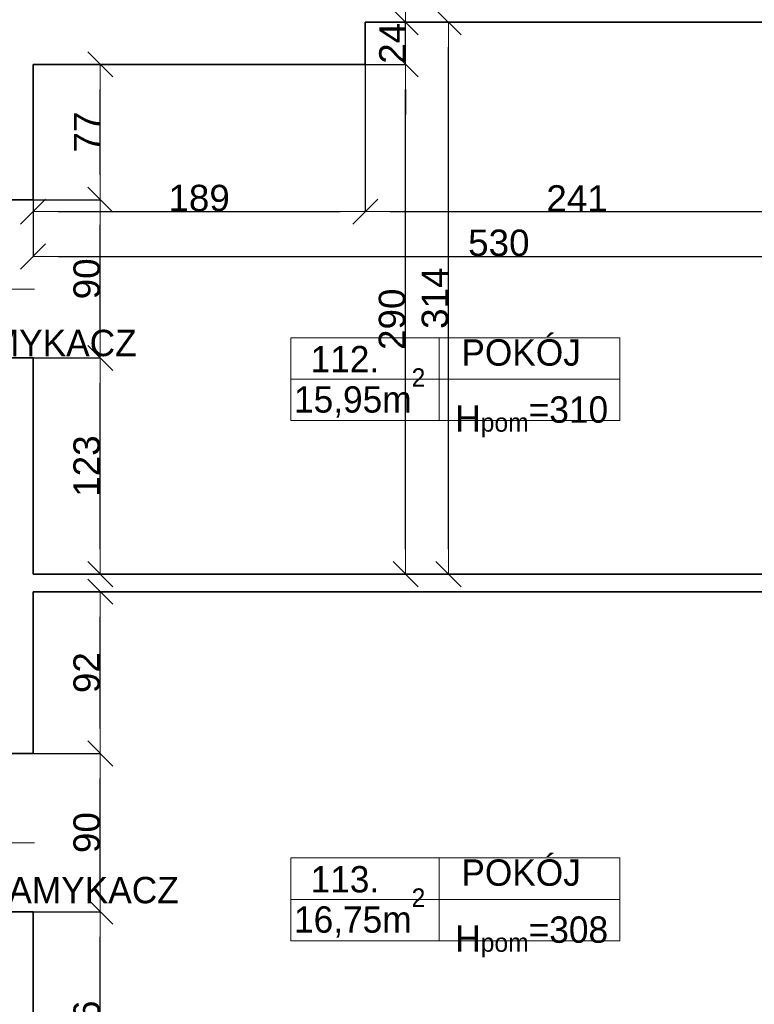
# Model space of a CAD drawing. Header units: metres. Extents: x 7506757 to 756746378, y 5735207 to 582114514.
# Tile 159 of 256: x 7708539 to 7712718, y 5858052 to 5863654. Entities that reach past the tile are written whole.
import ezdxf

# ---------------------------------------------------------------- set-up
doc = ezdxf.new("R2010")
doc.units = ezdxf.units.M
doc.header["$MEASUREMENT"] = 0
doc.header["$PDMODE"] = 2
doc.layers.get('0').update_dxf_attribs({"color": 250, "linetype": 'CONTINUOUS', "lineweight": 100, "plot": 0})
doc.layers.get('Defpoints').update_dxf_attribs({"linetype": 'CONTINUOUS'})
for name, color, linetype, lineweight in [('2D - Ogolne46', 7, 'CONTINUOUS', 18), ('7 - linia widok1', 7, 'CONTINUOUS', 13), ('M_OCIANA6', 5, 'CONTINUOUS', 35), ('M_OPISY141', 7, 'CONTINUOUS', 0), ('opis1', 7, 'CONTINUOUS', 13), ('WYMIARY', 8, 'CONTINUOUS', 13)]:
    doc.layers.add(name, color=color, linetype=linetype, lineweight=lineweight)
doc.layers.add('PWYMIAR', color=7, linetype='CONTINUOUS')
doc.styles.add('GENERATED_STYLE_1', font='arial.ttf')
doc.styles.add('GENERATED_STYLE_2', font='txt')
doc.dimstyles.new('GENERATED_STYLE__1', dxfattribs={"dimtxt": 150, "dimasz": 142.5, "dimexe": 0.18, "dimexo": 0, "dimgap": 0.09, "dimtad": 1, "dimdec": 0, "dimlfac": 0.1, "dimzin": 0, "dimdsep": 46, "dimtxsty": 'GENERATED_STYLE_1', "dimblk": 'ARROWHEAD_6', "dimblk1": 'ARROWHEAD_6', "dimblk2": 'ARROWHEAD_6', "dimcen": 0.09, "dimclrd": 251, "dimclre": 251, "dimclrt": 7, "dimazin": 0, "dimtfac": 1, "dimtdec": 4, "dimtmove": 0, "dimatfit": 3, "dimfxl": 0, "dimtolj": 1, "dimtzin": 0, "dimarcsym": 0})
doc.dimstyles.new('GENERATED_STYLE__2', dxfattribs={"dimtxt": 150, "dimasz": 142.5, "dimexe": 0.18, "dimexo": 0, "dimgap": 0.09, "dimtad": 1, "dimtih": 1, "dimtoh": 1, "dimdec": 0, "dimlfac": 0.1, "dimzin": 0, "dimdsep": 46, "dimtxsty": 'GENERATED_STYLE_1', "dimblk": 'ARROWHEAD_6', "dimblk1": 'ARROWHEAD_6', "dimblk2": 'ARROWHEAD_6', "dimcen": 0.09, "dimclrd": 251, "dimclre": 251, "dimclrt": 7, "dimazin": 0, "dimtfac": 1, "dimtdec": 4, "dimtmove": 0, "dimatfit": 3, "dimfxl": 0, "dimtolj": 1, "dimtzin": 0, "dimarcsym": 0})
doc.dimstyles.new('GENERATED_STYLE__3', dxfattribs={"dimtxt": 150, "dimasz": 142.5, "dimexe": 0.18, "dimexo": 0, "dimgap": 0.09, "dimtad": 1, "dimdec": 0, "dimlfac": 0.1, "dimzin": 0, "dimdsep": 46, "dimtxsty": 'GENERATED_STYLE_1', "dimblk": 'ARROWHEAD_6', "dimblk1": 'ARROWHEAD_6', "dimblk2": 'ARROWHEAD_6', "dimcen": 0.09, "dimclrd": 251, "dimclre": 251, "dimclrt": 7, "dimazin": 0, "dimtfac": 1, "dimtdec": 4, "dimtmove": 2, "dimatfit": 3, "dimfxl": 0, "dimtolj": 1, "dimtzin": 0, "dimarcsym": 0})

# ---------------------------------------------------------------- blocks, each defined once
blk = doc.blocks.new('ARROWHEAD_6')
at = {"color": 0, "linetype": 'Continuous', "lineweight": 0}
for p, q in [((-0.5, -0.5), (0.5, 0.5)), ((0, 0), (-1, 0))]:
    blk.add_line(p, q, dxfattribs=at)
blk = doc.blocks.new('*D6233')
at = {"layer": 'Defpoints', "color": 0, "linetype": 'Continuous', "transparency": 16777216}
for p in [(7708614.6, 5858579.1), (7708997.1, 5858579.1), (7708614.6, 5857219.1)]:
    blk.add_point(p, dxfattribs=at)
at = {"layer": 'PWYMIAR', "color": 251, "linetype": 'Continuous', "lineweight": -2, "transparency": 16777216}
for p, q in [((7708614.6, 5858579.1), (7708997.3, 5858579.1)), ((7708997.1, 5857361.6), (7708997.1, 5858436.6)), ((7708614.6, 5857219.1), (7708997.3, 5857219.1))]:
    blk.add_line(p, q, dxfattribs=at)
at = {"layer": 'PWYMIAR', "color": 251, "linetype": 'Continuous', "lineweight": -2, "transparency": 16777216, "xscale": 142.5, "yscale": 142.5, "zscale": 142.5}
for p, rotation in [((7708997.1, 5858579.1), 90), ((7708997.1, 5857219.1), 270)]:
    blk.add_blockref('ARROWHEAD_6', p, dxfattribs=dict(at, rotation=rotation))
at = {"layer": 'PWYMIAR', "color": 7, "linetype": 'Continuous', "lineweight": 13, "transparency": 16777216, "insert": (7708920.4, 5857899.1), "char_height": 150, "attachment_point": 5, "rotation": 90, "style": 'GENERATED_STYLE_1'}
blk.add_mtext('\\A1;136', dxfattribs=at)
blk = doc.blocks.new('*D6234')
at = {"layer": 'Defpoints', "color": 0, "linetype": 'Continuous', "transparency": 16777216}
for p in [(7708614.6, 5859479.1), (7708997.1, 5859479.1), (7708614.6, 5858579.1)]:
    blk.add_point(p, dxfattribs=at)
at = {"layer": 'PWYMIAR', "color": 251, "linetype": 'Continuous', "lineweight": -2, "transparency": 16777216}
for p, q in [((7708614.6, 5859479.1), (7708997.3, 5859479.1)), ((7708997.1, 5858721.6), (7708997.1, 5859336.6)), ((7708614.6, 5858579.1), (7708997.3, 5858579.1))]:
    blk.add_line(p, q, dxfattribs=at)
at = {"layer": 'PWYMIAR', "color": 251, "linetype": 'Continuous', "lineweight": -2, "transparency": 16777216, "xscale": 142.5, "yscale": 142.5, "zscale": 142.5}
for p, rotation in [((7708997.1, 5859479.1), 90), ((7708997.1, 5858579.1), 270)]:
    blk.add_blockref('ARROWHEAD_6', p, dxfattribs=dict(at, rotation=rotation))
at = {"layer": 'PWYMIAR', "color": 7, "linetype": 'Continuous', "lineweight": 13, "transparency": 16777216, "insert": (7708920.4, 5859029.1), "char_height": 150, "attachment_point": 5, "rotation": 90, "style": 'GENERATED_STYLE_1'}
blk.add_mtext('\\A1;90', dxfattribs=at)
blk = doc.blocks.new('*D6235')
at = {"layer": 'Defpoints', "color": 0, "linetype": 'Continuous', "transparency": 16777216}
for p in [(7708614.6, 5860399.2), (7708997.1, 5860399.2), (7708614.6, 5859479.1)]:
    blk.add_point(p, dxfattribs=at)
at = {"layer": 'PWYMIAR', "color": 251, "linetype": 'Continuous', "lineweight": -2, "transparency": 16777216}
for p, q in [((7708614.6, 5860399.2), (7708997.3, 5860399.2)), ((7708997.1, 5859621.6), (7708997.1, 5860256.7)), ((7708614.6, 5859479.1), (7708997.3, 5859479.1))]:
    blk.add_line(p, q, dxfattribs=at)
at = {"layer": 'PWYMIAR', "color": 251, "linetype": 'Continuous', "lineweight": -2, "transparency": 16777216, "xscale": 142.5, "yscale": 142.5, "zscale": 142.5}
for p, rotation in [((7708997.1, 5860399.2), 90), ((7708997.1, 5859479.1), 270)]:
    blk.add_blockref('ARROWHEAD_6', p, dxfattribs=dict(at, rotation=rotation))
at = {"layer": 'PWYMIAR', "color": 7, "linetype": 'Continuous', "lineweight": 13, "transparency": 16777216, "insert": (7708920.4, 5859939.1), "char_height": 150, "attachment_point": 5, "rotation": 90, "style": 'GENERATED_STYLE_1'}
blk.add_mtext('\\A1;92', dxfattribs=at)
blk = doc.blocks.new('*D6236')
at = {"layer": 'Defpoints', "color": 0, "linetype": 'Continuous', "transparency": 16777216}
for p in [(7708614.6, 5861729.2), (7708997.1, 5861729.2), (7708614.6, 5860499.2)]:
    blk.add_point(p, dxfattribs=at)
at = {"layer": 'PWYMIAR', "color": 251, "linetype": 'Continuous', "lineweight": -2, "transparency": 16777216}
for p, q in [((7708614.6, 5861729.2), (7708997.3, 5861729.2)), ((7708997.1, 5860641.7), (7708997.1, 5861586.7)), ((7708614.6, 5860499.2), (7708997.3, 5860499.2))]:
    blk.add_line(p, q, dxfattribs=at)
at = {"layer": 'PWYMIAR', "color": 251, "linetype": 'Continuous', "lineweight": -2, "transparency": 16777216, "xscale": 142.5, "yscale": 142.5, "zscale": 142.5}
for p, rotation in [((7708997.1, 5861729.2), 90), ((7708997.1, 5860499.2), 270)]:
    blk.add_blockref('ARROWHEAD_6', p, dxfattribs=dict(at, rotation=rotation))
at = {"layer": 'PWYMIAR', "color": 7, "linetype": 'Continuous', "lineweight": 13, "transparency": 16777216, "insert": (7708920.4, 5861114.2), "char_height": 150, "attachment_point": 5, "rotation": 90, "style": 'GENERATED_STYLE_1'}
blk.add_mtext('\\A1;123', dxfattribs=at)
blk = doc.blocks.new('*D6237')
at = {"layer": 'Defpoints', "color": 0, "linetype": 'Continuous', "transparency": 16777216}
for p in [(7708614.6, 5862629.2), (7708997.1, 5862629.2), (7708614.6, 5861729.2)]:
    blk.add_point(p, dxfattribs=at)
at = {"layer": 'PWYMIAR', "color": 251, "linetype": 'Continuous', "lineweight": -2, "transparency": 16777216}
for p, q in [((7708614.6, 5862629.2), (7708997.3, 5862629.2)), ((7708997.1, 5861871.7), (7708997.1, 5862486.7)), ((7708614.6, 5861729.2), (7708997.3, 5861729.2))]:
    blk.add_line(p, q, dxfattribs=at)
at = {"layer": 'PWYMIAR', "color": 251, "linetype": 'Continuous', "lineweight": -2, "transparency": 16777216, "xscale": 142.5, "yscale": 142.5, "zscale": 142.5}
for p, rotation in [((7708997.1, 5862629.2), 90), ((7708997.1, 5861729.2), 270)]:
    blk.add_blockref('ARROWHEAD_6', p, dxfattribs=dict(at, rotation=rotation))
at = {"layer": 'PWYMIAR', "color": 7, "linetype": 'Continuous', "lineweight": 13, "transparency": 16777216, "insert": (7708920.4, 5862179.2), "char_height": 150, "attachment_point": 5, "rotation": 90, "style": 'GENERATED_STYLE_1'}
blk.add_mtext('\\A1;90', dxfattribs=at)
blk = doc.blocks.new('*D6238')
at = {"layer": 'Defpoints', "color": 0, "linetype": 'Continuous', "transparency": 16777216}
for p in [(7708614.6, 5863399.2), (7708997.1, 5863399.2), (7708614.6, 5862629.2)]:
    blk.add_point(p, dxfattribs=at)
at = {"layer": 'PWYMIAR', "color": 251, "linetype": 'Continuous', "lineweight": -2, "transparency": 16777216}
for p, q in [((7708614.6, 5863399.2), (7708997.3, 5863399.2)), ((7708997.1, 5862771.7), (7708997.1, 5863256.7)), ((7708614.6, 5862629.2), (7708997.3, 5862629.2))]:
    blk.add_line(p, q, dxfattribs=at)
at = {"layer": 'PWYMIAR', "color": 251, "linetype": 'Continuous', "lineweight": -2, "transparency": 16777216, "xscale": 142.5, "yscale": 142.5, "zscale": 142.5}
for p, rotation in [((7708997.1, 5863399.2), 90), ((7708997.1, 5862629.2), 270)]:
    blk.add_blockref('ARROWHEAD_6', p, dxfattribs=dict(at, rotation=rotation))
at = {"layer": 'PWYMIAR', "color": 7, "linetype": 'Continuous', "lineweight": 13, "transparency": 16777216, "insert": (7708922, 5863014.2), "char_height": 150, "attachment_point": 5, "rotation": 90, "style": 'GENERATED_STYLE_1'}
blk.add_mtext('\\A1;77', dxfattribs=at)
blk = doc.blocks.new('*D6248')
at = {"layer": 'Defpoints', "color": 0, "linetype": 'Continuous', "transparency": 16777216}
for p in [(7708614.6, 5863399.2), (7710504.6, 5863399.2), (7710504.6, 5862561.5)]:
    blk.add_point(p, dxfattribs=at)
at = {"layer": 'PWYMIAR', "color": 251, "linetype": 'Continuous', "lineweight": -2, "transparency": 16777216}
for p, q in [((7708614.6, 5863399.2), (7708614.6, 5862561.4)), ((7710504.6, 5863399.2), (7710504.6, 5862561.4)), ((7708757.1, 5862561.5), (7710362.1, 5862561.5))]:
    blk.add_line(p, q, dxfattribs=at)
at = {"layer": 'PWYMIAR', "color": 251, "linetype": 'Continuous', "lineweight": -2, "transparency": 16777216, "xscale": 142.5, "yscale": 142.5, "zscale": 142.5, "rotation": 180}
blk.add_blockref('ARROWHEAD_6', (7708614.6, 5862561.5), dxfattribs=at)
at = {"layer": 'PWYMIAR', "color": 251, "linetype": 'Continuous', "lineweight": -2, "transparency": 16777216, "xscale": 142.5, "yscale": 142.5, "zscale": 142.5}
blk.add_blockref('ARROWHEAD_6', (7710504.6, 5862561.5), dxfattribs=at)
at = {"layer": 'PWYMIAR', "color": 7, "linetype": 'Continuous', "lineweight": 13, "transparency": 16777216, "insert": (7709559.6, 5862638.2), "char_height": 150, "attachment_point": 5, "style": 'GENERATED_STYLE_1'}
blk.add_mtext('\\A1;189', dxfattribs=at)
blk = doc.blocks.new('*D6249')
at = {"layer": 'Defpoints', "color": 0, "linetype": 'Continuous', "transparency": 16777216}
for p in [(7712914.6, 5863489.2), (7710504.6, 5863399.2), (7712914.6, 5862561.5)]:
    blk.add_point(p, dxfattribs=at)
at = {"layer": 'PWYMIAR', "color": 251, "linetype": 'Continuous', "lineweight": -2, "transparency": 16777216}
for p, q in [((7712914.6, 5863489.2), (7712914.6, 5862561.4)), ((7710504.6, 5863399.2), (7710504.6, 5862561.4)), ((7710647.1, 5862561.5), (7712772.1, 5862561.5))]:
    blk.add_line(p, q, dxfattribs=at)
at = {"layer": 'PWYMIAR', "color": 251, "linetype": 'Continuous', "lineweight": -2, "transparency": 16777216, "xscale": 142.5, "yscale": 142.5, "zscale": 142.5, "rotation": 180}
blk.add_blockref('ARROWHEAD_6', (7710504.6, 5862561.5), dxfattribs=at)
at = {"layer": 'PWYMIAR', "color": 251, "linetype": 'Continuous', "lineweight": -2, "transparency": 16777216, "xscale": 142.5, "yscale": 142.5, "zscale": 142.5}
blk.add_blockref('ARROWHEAD_6', (7712914.6, 5862561.5), dxfattribs=at)
at = {"layer": 'PWYMIAR', "color": 7, "linetype": 'Continuous', "lineweight": 13, "transparency": 16777216, "insert": (7711709.6, 5862636.9), "char_height": 150, "attachment_point": 5, "style": 'GENERATED_STYLE_1'}
blk.add_mtext('\\A1;241', dxfattribs=at)
blk = doc.blocks.new('*D6252')
at = {"layer": 'Defpoints', "color": 0, "linetype": 'Continuous', "transparency": 16777216}
for p in [(7708614.6, 5863399.2), (7713914.6, 5863239.2), (7713914.6, 5862306.5)]:
    blk.add_point(p, dxfattribs=at)
at = {"layer": 'PWYMIAR', "color": 251, "linetype": 'Continuous', "lineweight": -2, "transparency": 16777216}
for p, q in [((7708614.6, 5863399.2), (7708614.6, 5862306.4)), ((7713914.6, 5863239.2), (7713914.6, 5862306.4)), ((7708757.1, 5862306.5), (7713772.1, 5862306.5))]:
    blk.add_line(p, q, dxfattribs=at)
at = {"layer": 'PWYMIAR', "color": 251, "linetype": 'Continuous', "lineweight": -2, "transparency": 16777216, "xscale": 142.5, "yscale": 142.5, "zscale": 142.5, "rotation": 180}
blk.add_blockref('ARROWHEAD_6', (7708614.6, 5862306.5), dxfattribs=at)
at = {"layer": 'PWYMIAR', "color": 251, "linetype": 'Continuous', "lineweight": -2, "transparency": 16777216, "xscale": 142.5, "yscale": 142.5, "zscale": 142.5}
blk.add_blockref('ARROWHEAD_6', (7713914.6, 5862306.5), dxfattribs=at)
at = {"layer": 'PWYMIAR', "color": 7, "linetype": 'Continuous', "lineweight": 13, "transparency": 16777216, "insert": (7711264.6, 5862383.3), "char_height": 150, "attachment_point": 5, "style": 'GENERATED_STYLE_1'}
blk.add_mtext('\\A1;530', dxfattribs=at)
blk = doc.blocks.new('*D6253')
at = {"layer": 'Defpoints', "color": 0, "linetype": 'Continuous', "transparency": 16777216}
for p in [(7710504.6, 5863399.2), (7710734.3, 5863399.2), (7708614.6, 5860499.2)]:
    blk.add_point(p, dxfattribs=at)
at = {"layer": 'PWYMIAR', "color": 251, "linetype": 'Continuous', "lineweight": -2, "transparency": 16777216}
for p, q in [((7710504.6, 5863399.2), (7710734.4, 5863399.2)), ((7710734.3, 5860641.7), (7710734.3, 5863256.7)), ((7708614.6, 5860499.2), (7710734.4, 5860499.2))]:
    blk.add_line(p, q, dxfattribs=at)
at = {"layer": 'PWYMIAR', "color": 251, "linetype": 'Continuous', "lineweight": -2, "transparency": 16777216, "xscale": 142.5, "yscale": 142.5, "zscale": 142.5}
for p, rotation in [((7710734.3, 5863399.2), 90), ((7710734.3, 5860499.2), 270)]:
    blk.add_blockref('ARROWHEAD_6', p, dxfattribs=dict(at, rotation=rotation))
at = {"layer": 'PWYMIAR', "color": 7, "linetype": 'Continuous', "lineweight": 13, "transparency": 16777216, "insert": (7710657.6, 5861949.2), "char_height": 150, "attachment_point": 5, "rotation": 90, "style": 'GENERATED_STYLE_1'}
blk.add_mtext('\\A1;290', dxfattribs=at)
blk = doc.blocks.new('*D6254')
at = {"layer": 'Defpoints', "color": 0, "linetype": 'Continuous', "transparency": 16777216}
for p in [(7710504.6, 5863639.2), (7710734.3, 5863639.2), (7710504.6, 5863399.2)]:
    blk.add_point(p, dxfattribs=at)
at = {"layer": 'PWYMIAR', "color": 251, "linetype": 'Continuous', "lineweight": -2, "transparency": 16777216}
for p, q in [((7710734.3, 5863781.7), (7710734.3, 5863924.2)), ((7710504.6, 5863639.2), (7710734.4, 5863639.2)), ((7710734.3, 5863399.2), (7710734.3, 5863639.2)), ((7710504.6, 5863399.2), (7710734.4, 5863399.2)), ((7710734.3, 5863256.7), (7710734.3, 5863114.2))]:
    blk.add_line(p, q, dxfattribs=at)
at = {"layer": 'PWYMIAR', "color": 251, "linetype": 'Continuous', "lineweight": -2, "transparency": 16777216, "xscale": 142.5, "yscale": 142.5, "zscale": 142.5}
for p, rotation in [((7710734.3, 5863639.2), 270), ((7710734.3, 5863399.2), 90)]:
    blk.add_blockref('ARROWHEAD_6', p, dxfattribs=dict(at, rotation=rotation))
at = {"layer": 'PWYMIAR', "color": 7, "linetype": 'Continuous', "lineweight": 13, "transparency": 16777216, "insert": (7710658.9, 5863519.2), "char_height": 150, "attachment_point": 5, "rotation": 90, "style": 'GENERATED_STYLE_1'}
blk.add_mtext('\\A1;24', dxfattribs=at)
blk = doc.blocks.new('*D6255')
at = {"layer": 'Defpoints', "color": 0, "linetype": 'Continuous', "transparency": 16777216}
for p in [(7710504.6, 5863639.2), (7710978.4, 5863639.2), (7708614.6, 5860499.2)]:
    blk.add_point(p, dxfattribs=at)
at = {"layer": 'PWYMIAR', "color": 251, "linetype": 'Continuous', "lineweight": -2, "transparency": 16777216}
for p, q in [((7710504.6, 5863639.2), (7710978.6, 5863639.2)), ((7710978.4, 5860641.7), (7710978.4, 5863496.7)), ((7708614.6, 5860499.2), (7710978.6, 5860499.2))]:
    blk.add_line(p, q, dxfattribs=at)
at = {"layer": 'PWYMIAR', "color": 251, "linetype": 'Continuous', "lineweight": -2, "transparency": 16777216, "xscale": 142.5, "yscale": 142.5, "zscale": 142.5}
for p, rotation in [((7710978.4, 5863639.2), 90), ((7710978.4, 5860499.2), 270)]:
    blk.add_blockref('ARROWHEAD_6', p, dxfattribs=dict(at, rotation=rotation))
at = {"layer": 'PWYMIAR', "color": 7, "linetype": 'Continuous', "lineweight": 13, "transparency": 16777216, "insert": (7710901.7, 5862069.2), "char_height": 150, "attachment_point": 5, "rotation": 90, "style": 'GENERATED_STYLE_1'}
blk.add_mtext('\\A1;314', dxfattribs=at)

msp = doc.modelspace()

# ---------------------------------------------------------------- linework, layer by layer
at = {"layer": '7 - linia widok1', "linetype": 'Continuous'}
for p, q in [((7708623.4, 5862120.2), (7708098.9, 5862120.2)), ((7708623.4, 5858970.2), (7708098.9, 5858970.2))]:
    msp.add_line(p, q, dxfattribs=at)
at = {"layer": 'M_OCIANA6', "linetype": 'Continuous'}
for p, q in [((7712914.6, 5863639.2), (7710504.6, 5863639.2)), ((7710504.6, 5863639.2), (7710504.6, 5863399.2)), ((7710504.6, 5863399.2), (7708614.6, 5863399.2)), ((7708614.6, 5863399.2), (7708614.6, 5862629.2)), ((7708184.6, 5862629.2), (7708614.6, 5862629.2)), ((7708184.6, 5861729.2), (7708614.6, 5861729.2)), ((7708614.6, 5861729.2), (7708614.6, 5860499.2)), ((7713914.6, 5860499.2), (7708614.6, 5860499.2)), ((7708614.6, 5860399.2), (7708614.6, 5859479.1)), ((7713914.6, 5860399.2), (7708614.6, 5860399.2)), ((7708184.6, 5859479.1), (7708614.6, 5859479.1)), ((7708184.6, 5858579.1), (7708614.6, 5858579.1)), ((7708614.6, 5858579.1), (7708614.6, 5857219.1))]:
    msp.add_line(p, q, dxfattribs=at)
at = {"layer": 'M_OPISY141', "linetype": 'Continuous'}
for p, q in [((7710081.2, 5861843.6), (7711952.2, 5861843.6)), ((7710081.2, 5861372.5), (7710081.2, 5861843.6)), ((7710925.8, 5861843.6), (7710925.8, 5861372.5)), ((7711952.2, 5861843.6), (7711952.2, 5861372.5)), ((7710081.2, 5861608.1), (7711952.2, 5861608.1)), ((7711952.2, 5861372.5), (7710081.2, 5861372.5)), ((7710081.2, 5858885), (7711952.2, 5858885)), ((7710081.2, 5858413.9), (7710081.2, 5858885)), ((7710925.8, 5858885), (7710925.8, 5858413.9)), ((7711952.2, 5858885), (7711952.2, 5858413.9)), ((7710081.2, 5858649.4), (7711952.2, 5858649.4)), ((7711952.2, 5858413.9), (7710081.2, 5858413.9))]:
    msp.add_line(p, q, dxfattribs=at)

# ---------------------------------------------------------------- texts
at = {"layer": '2D - Ogolne46', "linetype": 'Continuous', "char_height": 150, "attachment_point": 7, "style": 'GENERATED_STYLE_2'}
for s, insert in [('{15,95m\\A1{\\H0.7x;\\S2^  ;}}', (7710099.4, 5861390.4)), ('{16,75m\\A1{\\H0.7x;\\S2^  ;}}', (7710099.4, 5858431.8))]:
    msp.add_mtext(s, dxfattribs=dict(at, insert=insert))
at = {"layer": 'opis1', "linetype": 'Continuous', "char_height": 150, "attachment_point": 1, "style": 'GENERATED_STYLE_2'}
for s, insert in [('{POKÓJ}', (7711051.4, 5861835.3)), ('{112.}', (7710193.7, 5861797.4)), ('{H\\A1{\\H0.7x;\\S ^ pom;}=310}', (7711016.7, 5861561.8)), ('{POKÓJ}', (7711051.4, 5858876.7)), ('{113.}', (7710193.7, 5858838.7)), ('{H\\A1{\\H0.7x;\\S ^ pom;}=308}', (7711016.7, 5858603.2))]:
    msp.add_mtext(s, dxfattribs=dict(at, insert=insert))
at = {"layer": 'WYMIARY', "color": 11, "linetype": 'ByBlock', "lineweight": 18, "true_color": 0xf57f8e, "char_height": 150, "attachment_point": 1, "style": 'GENERATED_STYLE_2'}
for insert in [(7707521.4, 5861889.4), (7707760.9, 5858777.1)]:
    msp.add_mtext('SAMOZAMYKACZ', dxfattribs=dict(at, insert=insert))

# ---------------------------------------------------------------- dimensions: what is measured, and where the dimension line sits
at = {"layer": 'PWYMIAR', "color": 251, "linetype": 'Continuous', "lineweight": 13}
for base, p1, p2, dimstyle, picture, middle in [((7710734.3, 5863639.2), (7710504.6, 5863399.2), (7710504.6, 5863639.2), 'GENERATED_STYLE__3', '*D6254', (7710658.9, 5863519.2)), ((7710978.4, 5863639.2), (7708614.6, 5860499.2), (7710504.6, 5863639.2), 'GENERATED_STYLE__1', '*D6255', (7710901.7, 5862069.2)), ((7708997.1, 5863399.2), (7708614.6, 5862629.2), (7708614.6, 5863399.2), 'GENERATED_STYLE__1', '*D6238', (7708922, 5863014.2)), ((7710734.3, 5863399.2), (7708614.6, 5860499.2), (7710504.6, 5863399.2), 'GENERATED_STYLE__1', '*D6253', (7710657.6, 5861949.2)), ((7708997.1, 5862629.2), (7708614.6, 5861729.2), (7708614.6, 5862629.2), 'GENERATED_STYLE__1', '*D6237', (7708920.4, 5862179.2)), ((7708997.1, 5861729.2), (7708614.6, 5860499.2), (7708614.6, 5861729.2), 'GENERATED_STYLE__1', '*D6236', (7708920.4, 5861114.2)), ((7708997.1, 5860399.2), (7708614.6, 5859479.1), (7708614.6, 5860399.2), 'GENERATED_STYLE__1', '*D6235', (7708920.4, 5859939.1)), ((7708997.1, 5859479.1), (7708614.6, 5858579.1), (7708614.6, 5859479.1), 'GENERATED_STYLE__1', '*D6234', (7708920.4, 5859029.1)), ((7708997.1, 5858579.1), (7708614.6, 5857219.1), (7708614.6, 5858579.1), 'GENERATED_STYLE__3', '*D6233', (7708920.4, 5857899.1))]:
    dim = msp.add_linear_dim(base=base, p1=p1, p2=p2, angle=90, dimstyle=dimstyle, dxfattribs=at)
    dim.commit()
    dim.dimension.update_dxf_attribs({"geometry": picture, "text_midpoint": middle})
for base, p1, p2, picture, middle in [((7712914.6, 5862561.5), (7710504.6, 5863399.2), (7712914.6, 5863489.2), '*D6249', (7711709.6, 5862636.9)), ((7710504.6, 5862561.5), (7708614.6, 5863399.2), (7710504.6, 5863399.2), '*D6248', (7709559.6, 5862638.2)), ((7713914.6, 5862306.5), (7708614.6, 5863399.2), (7713914.6, 5863239.2), '*D6252', (7711264.6, 5862383.3))]:
    dim = msp.add_linear_dim(base=base, p1=p1, p2=p2, dimstyle='GENERATED_STYLE__2', dxfattribs=at)
    dim.commit()
    dim.dimension.update_dxf_attribs({"geometry": picture, "text_midpoint": middle})

doc.saveas('drawing.dxf')
